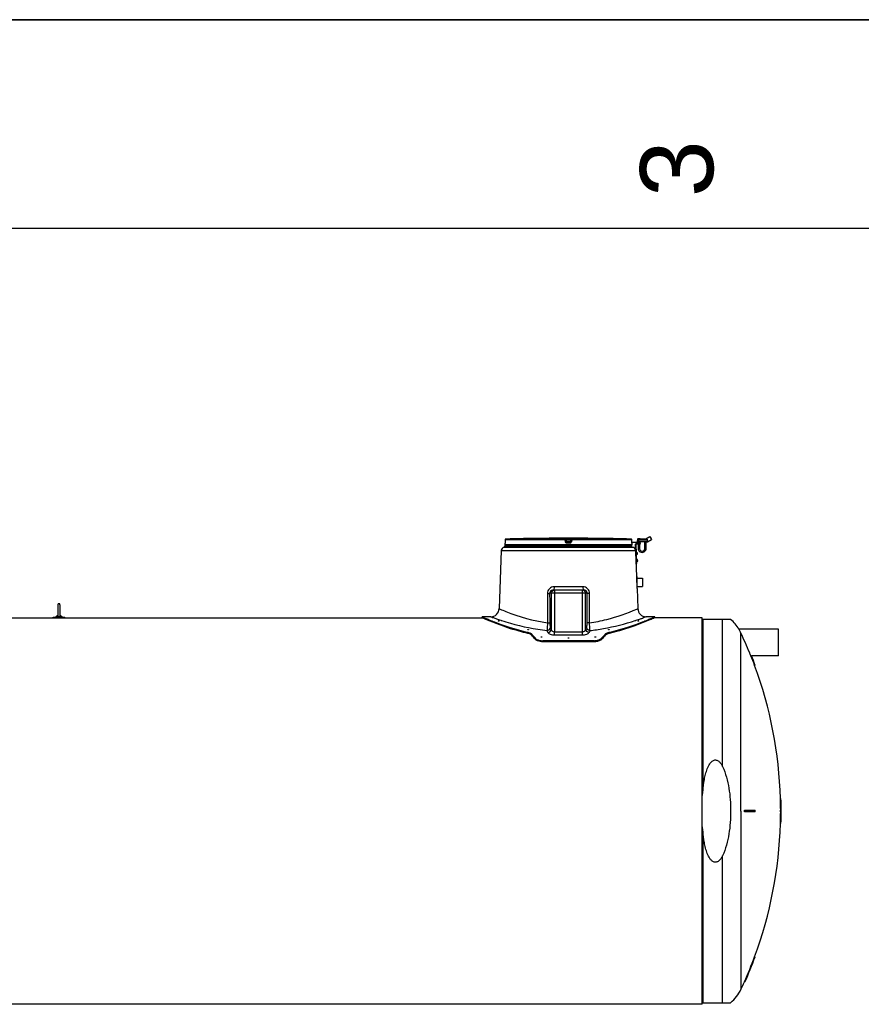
# Model space of a CAD drawing. Header units: millimetres. Extents: x 0 to 297, y 0 to 210.
# Tile 11 of 20: x 80 to 120, y 163 to 210. Entities that reach past the tile are written whole.
import ezdxf

# ---------------------------------------------------------------- set-up
doc = ezdxf.new("R2010")
doc.units = ezdxf.units.MM
doc.header["$LTSCALE"] = 16.335
doc.layers.get('0').update_dxf_attribs({"linetype": 'CONTINUOUS'})
doc.layers.add('AXES_REF', color=7, linetype='CONTINUOUS')
doc.layers.add('SURFACES', color=7, linetype='CONTINUOUS')
doc.styles.add('TEXTSTYLE_2', font='arial.ttf')

# ---------------------------------------------------------------- blocks, each defined once
blk = doc.blocks.new('MARGEA4_BL0', base_point=(148.514, 105.014))
at = {"color": 7, "linetype": 'Continuous'}
for p, q in [((297.014, 210.014), (0.014, 210.014)), ((287.014, 200.014), (10.014, 200.014))]:
    blk.add_line(p, q, dxfattribs=at)
at = {"color": 5, "linetype": 'Continuous', "style": 'TEXTSTYLE_2', "oblique": 0}
blk.add_text('3', height=3.5, rotation=90, dxfattribs=at).set_placement((113.139, 201.514))

msp = doc.modelspace()

# ---------------------------------------------------------------- linework, layer by layer
at = {"color": 7, "linetype": 'Continuous'}
for p, q in [((0, 210), (297, 210)), ((103.168, 184.935), (103.168, 184.854)), ((103.17, 184.947), (103.169, 184.947)), ((103.169, 184.947), (103.169, 184.941)), ((103.171, 184.972), (103.17, 184.967)), ((103.17, 184.967), (103.17, 184.962)), ((103.17, 184.962), (103.17, 184.958)), ((103.17, 184.958), (103.17, 184.954)), ((103.17, 184.954), (103.17, 184.951)), ((103.17, 184.951), (103.17, 184.949)), ((103.17, 184.949), (103.17, 184.947)), ((103.172, 185.095), (103.171, 184.998)), ((103.171, 184.998), (103.171, 184.991)), ((103.171, 184.991), (103.171, 184.984)), ((103.171, 184.984), (103.171, 184.978)), ((103.171, 184.978), (103.171, 184.972)), ((104.928, 185.167), (104.91, 185.166)), ((104.961, 185.167), (104.928, 185.167)), ((104.966, 185.167), (104.958, 185.167)), ((104.966, 185.167), (104.965, 185.167)), ((104.966, 185.167), (104.966, 185.167)), ((104.966, 185.167), (104.966, 185.167)), ((106.103, 185.044), (106.092, 185.131)), ((106.103, 185.044), (106.103, 185.041)), ((106.323, 185.131), (106.312, 185.041)), ((107.449, 185.167), (107.45, 185.167)), ((107.45, 185.167), (107.449, 185.167)), ((107.449, 185.167), (107.449, 185.167)), ((107.451, 185.167), (107.45, 185.167)), ((107.488, 185.167), (107.451, 185.167)), ((107.503, 185.166), (107.488, 185.167)), ((107.505, 185.166), (107.503, 185.166)), ((109.244, 185.005), (109.244, 185.095)), ((109.244, 184.997), (109.244, 185.005)), ((109.244, 184.998), (109.663, 184.99)), ((109.244, 184.99), (109.244, 184.997)), ((109.245, 184.983), (109.244, 184.99)), ((109.245, 184.976), (109.245, 184.983)), ((109.245, 184.97), (109.245, 184.976)), ((109.663, 184.966), (109.245, 184.974)), ((109.245, 184.964), (109.245, 184.97)), ((109.245, 184.96), (109.245, 184.964)), ((109.245, 184.956), (109.245, 184.96)), ((109.246, 184.953), (109.245, 184.956)), ((109.246, 184.95), (109.246, 184.953)), ((109.246, 184.948), (109.246, 184.95)), ((109.246, 184.947), (109.246, 184.948)), ((109.246, 184.941), (109.246, 184.947)), ((109.248, 184.935), (109.248, 184.854)), ((109.455, 184.919), (109.663, 184.926)), ((109.456, 184.895), (109.664, 184.902)), ((109.506, 185.108), (109.504, 185.025)), ((109.524, 185.001), (109.524, 185.001)), ((109.526, 185.155), (109.526, 185.142)), ((109.586, 185.141), (109.526, 185.142)), ((109.535, 185.163), (109.639, 185.161)), ((109.551, 184.968), (109.55, 184.922)), ((109.881, 185.002), (109.607, 185.007)), ((109.614, 184.9), (109.61, 184.687)), ((109.615, 184.967), (109.614, 184.924)), ((109.631, 185.145), (109.928, 185.14)), ((109.646, 185.145), (109.646, 185.153)), ((109.647, 184.966), (109.647, 184.99)), ((109.648, 184.901), (109.647, 184.925)), ((109.663, 184.966), (109.663, 184.99)), ((109.664, 184.902), (109.663, 184.926)), ((109.955, 184.985), (109.851, 184.987)), ((109.866, 184.682), (109.871, 184.986)), ((109.906, 185.14), (110.102, 185.249)), ((109.979, 185), (109.926, 185.001)), ((109.93, 184.681), (109.935, 184.985)), ((109.984, 185.037), (109.984, 185.003)), ((109.985, 185.093), (109.986, 185.108)), ((109.987, 185.002), (110.18, 185.109)), ((110.124, 185.242), (110.102, 185.249)), ((110.102, 185.249), (110.18, 185.109)), ((110.124, 185.242), (110.186, 185.13)), ((110.186, 185.13), (110.18, 185.109)), ((102.98, 184.579), (102.887, 181.8)), ((109.275, 184.734), (103.14, 184.734)), ((109.476, 183.346), (109.425, 184.886)), ((109.48, 183.959), (109.449, 184.886)), ((109.462, 184.483), (109.47, 184.483)), ((109.473, 184.395), (109.47, 184.483)), ((109.51, 184.478), (109.47, 184.477)), ((109.513, 184.402), (109.51, 184.478)), ((109.55, 184.898), (109.546, 184.688)), ((109.455, 183.974), (109.479, 183.975)), ((109.456, 183.958), (109.48, 183.959)), ((109.465, 184.395), (109.473, 184.395)), ((109.473, 184.401), (109.513, 184.402)), ((109.473, 184.163), (109.481, 184.163)), ((109.476, 184.075), (109.484, 184.075)), ((109.484, 184.075), (109.481, 184.163)), ((109.521, 184.159), (109.481, 184.157)), ((109.484, 184.081), (109.524, 184.082)), ((109.524, 184.082), (109.521, 184.159)), ((109.473, 183.346), (109.473, 183.054)), ((109.476, 183.346), (109.505, 183.346)), ((109.505, 182.762), (109.505, 183.346)), ((109.505, 183.254), (109.745, 183.254)), ((109.745, 183.254), (109.745, 182.854)), ((105.487, 182.694), (106.928, 182.694)), ((109.496, 182.762), (109.505, 182.762)), ((109.496, 182.761), (109.528, 181.8)), ((109.505, 182.854), (109.745, 182.854)), ((81.758, 181.987), (81.758, 181.441)), ((81.858, 181.987), (81.858, 181.441)), ((68.608, 181.358), (102.086, 181.358)), ((81.534, 181.39), (82.082, 181.39)), ((81.534, 181.358), (81.534, 181.39)), ((82.082, 181.358), (82.082, 181.39)), ((102.332, 181.414), (102.068, 181.414)), ((102.068, 181.366), (102.068, 181.414)), ((102.086, 181.358), (102.068, 181.366)), ((102.488, 181.414), (102.364, 181.414)), ((110.052, 181.414), (109.928, 181.414)), ((110.348, 181.414), (110.084, 181.414)), ((110.348, 181.366), (110.33, 181.358)), ((112.608, 181.358), (110.33, 181.358)), ((110.348, 181.366), (110.348, 181.414)), ((112.608, 162.846), (112.608, 181.358)), ((113.973, 181.282), (112.644, 181.282)), ((114.374, 180.82), (114.374, 180.82)), ((107.439, 180.265), (104.976, 180.265)), ((107.439, 180.21), (104.976, 180.21)), ((114.945, 179.541), (114.945, 179.543)), ((114.945, 179.541), (114.971, 179.541)), ((115.147, 179.082), (115.121, 179.082)), ((116.385, 172.702), (116.361, 172.702)), ((114.634, 172.142), (115.147, 172.142)), ((115.147, 172.062), (114.634, 172.062)), ((116.361, 172.142), (116.394, 172.142)), ((116.394, 172.062), (116.361, 172.062)), ((116.385, 171.502), (116.361, 171.502)), ((115.147, 165.122), (115.121, 165.122)), ((114.66, 163.922), (114.634, 163.922)), ((112.608, 162.846), (68.608, 162.846)), ((112.644, 162.922), (113.973, 162.922))]:
    msp.add_line(p, q, dxfattribs=at)
at = {"color": 9, "linetype": 'Continuous'}
for p, q in [((103.168, 184.935), (103.168, 184.935)), ((103.172, 185.095), (103.171, 185.005)), ((103.171, 185.005), (103.171, 185.005)), ((103.171, 185.005), (103.171, 185.005)), ((103.171, 185.005), (103.171, 185.005)), ((106.05, 185.095), (103.172, 185.095)), ((103.172, 185.095), (103.172, 185.095)), ((106.052, 185.135), (103.211, 185.135)), ((104.966, 185.167), (104.966, 185.167)), ((106.062, 185.005), (106.05, 185.095)), ((106.052, 185.135), (106.052, 185.166)), ((106.092, 185.1), (106.092, 185.131)), ((106.103, 185.01), (106.092, 185.1)), ((106.103, 185.01), (106.103, 185.041)), ((106.109, 185.167), (106.109, 185.127)), ((106.109, 185.167), (106.307, 185.167)), ((106.119, 185.047), (106.109, 185.127)), ((106.109, 185.127), (106.307, 185.127)), ((106.119, 185.047), (106.297, 185.047)), ((106.119, 185.042), (106.119, 185.047)), ((106.273, 184.935), (106.142, 184.935)), ((106.143, 185.006), (106.272, 185.006)), ((106.143, 185.006), (106.143, 184.975)), ((106.272, 184.975), (106.143, 184.975)), ((106.272, 184.975), (106.272, 185.006)), ((106.297, 185.047), (106.296, 185.042)), ((106.297, 185.047), (106.296, 185.042)), ((106.307, 185.127), (106.297, 185.047)), ((106.307, 185.167), (106.307, 185.127)), ((106.323, 185.1), (106.312, 185.01)), ((106.312, 185.041), (106.312, 185.01)), ((106.323, 185.131), (106.323, 185.1)), ((106.365, 185.095), (106.354, 185.005)), ((106.363, 185.166), (106.363, 185.135)), ((109.205, 185.135), (106.363, 185.135)), ((109.244, 185.095), (106.365, 185.095)), ((107.449, 185.167), (107.449, 185.167)), ((109.244, 185.095), (109.244, 185.095)), ((109.244, 185.005), (109.244, 185.095)), ((109.244, 185.005), (109.244, 185.005)), ((109.244, 185.005), (109.244, 185.005)), ((109.244, 185.005), (109.244, 185.005)), ((109.245, 184.974), (109.244, 184.998)), ((109.248, 184.935), (109.247, 184.935)), ((109.984, 185.016), (109.504, 185.025)), ((109.506, 185.108), (109.985, 185.099)), ((109.517, 185.009), (109.584, 185.008)), ((109.644, 184.999), (109.524, 185.001)), ((109.584, 185), (109.524, 185.001)), ((109.526, 185.155), (109.646, 185.153)), ((109.584, 185), (109.586, 185.141)), ((109.607, 185.007), (109.584, 185.008)), ((109.604, 184.999), (109.584, 185)), ((109.963, 184.993), (109.843, 184.995)), ((109.926, 185.001), (109.881, 185.002)), ((109.924, 184.993), (109.883, 184.994)), ((109.969, 185.084), (109.968, 185)), ((109.969, 185.084), (109.985, 185.093)), ((109.984, 185.003), (109.987, 185.002)), ((102.98, 184.579), (109.435, 184.579)), ((109.248, 184.854), (103.168, 184.854)), ((109.51, 184.478), (109.47, 184.476)), ((109.472, 184.44), (109.512, 184.441)), ((109.472, 184.438), (109.512, 184.44)), ((109.61, 184.687), (109.546, 184.688)), ((109.866, 184.682), (109.93, 184.681)), ((109.473, 184.402), (109.513, 184.403)), ((109.521, 184.158), (109.481, 184.156)), ((109.482, 184.12), (109.522, 184.121)), ((109.482, 184.118), (109.522, 184.12)), ((109.484, 184.082), (109.524, 184.083)), ((106.895, 182.848), (105.521, 182.848)), ((105.542, 182.694), (105.542, 182.534)), ((106.873, 182.534), (106.873, 182.694)), ((105.197, 182.528), (105.199, 182.134)), ((105.199, 182.134), (105.205, 181.12)), ((107.11, 182.534), (105.306, 182.534)), ((105.306, 182.534), (105.308, 182.134)), ((105.308, 182.134), (105.315, 181.126)), ((105.384, 182.534), (105.384, 180.806)), ((105.542, 182.534), (105.542, 180.688)), ((106.873, 180.688), (106.873, 182.534)), ((107.031, 180.806), (107.031, 182.534)), ((107.1, 181.126), (107.107, 182.134)), ((107.107, 182.134), (107.11, 182.534)), ((107.21, 181.12), (107.216, 182.134)), ((107.216, 182.134), (107.218, 182.528)), ((102.887, 181.8), (102.933, 181.78)), ((109.487, 181.783), (109.528, 181.8)), ((112.644, 181.282), (112.644, 173.066)), ((113.584, 174.242), (113.584, 181.282)), ((104.267, 180.666), (104.267, 180.614)), ((105.205, 181.12), (105.192, 180.861)), ((105.542, 180.688), (106.873, 180.688)), ((105.542, 180.543), (105.542, 180.688)), ((106.873, 180.543), (106.873, 180.688)), ((107.223, 180.861), (107.21, 181.12)), ((108.149, 180.666), (108.149, 180.614)), ((104.448, 180.578), (104.448, 180.526)), ((104.608, 180.395), (104.608, 180.341)), ((104.976, 180.265), (104.976, 180.21)), ((105.542, 180.543), (106.873, 180.543)), ((107.439, 180.265), (107.439, 180.21)), ((107.808, 180.395), (107.808, 180.341)), ((107.968, 180.578), (107.968, 180.526)), ((114.469, 172.102), (114.469, 180.63)), ((112.644, 171.138), (112.644, 162.922)), ((113.584, 162.922), (113.584, 169.962))]:
    msp.add_line(p, q, dxfattribs=at)
for points in [[(102.887, 181.8), (102.889, 181.8), (102.897, 181.796), (102.912, 181.79)], [(109.504, 181.79), (109.518, 181.796), (109.526, 181.8), (109.528, 181.8)]]:
    msp.add_lwpolyline(points, dxfattribs=at)
at = {"color": 7, "linetype": 'Continuous'}
for centre, radius, start, end in [((103.208, 184.935), 0.04, 162.6494, 180), ((103.212, 185.095), 0.04, 91.4864, 179.6295), ((106.208, 69.634), 115.54, 90.64358, 91.48637), ((104.966, 185.127), 0.04, 90.7578, 93.485), ((106.208, 69.634), 115.54, 89.3842, 90.6158), ((104.966, 185.127), 0.04, 90.763, 91.1272), ((107.449, 185.127), 0.04, 88.8744, 89.2384), ((107.449, 185.127), 0.04, 86.515, 89.2436), ((106.208, 69.634), 115.54, 88.51363, 89.35642), ((109.204, 185.095), 0.04, 0.3712, 88.5136), ((109.208, 184.935), 0.04, 0, 17.3509), ((109.457, 184.887), 0.032, 91.9184, 181.9184), ((109.52, 185.025), 0.016, 178.9272, 259.3331), ((109.546, 185.107), 0.04, 118.9272, 178.9272), ((109.516, 185.001), 0.008, 358.9272, 79.3331), ((109.532, 185.001), 0.008, 178.9272, 268.9272), ((109.534, 185.155), 0.008, 88.9272, 178.9272), ((109.636, 184.999), 0.008, 268.9272, 358.9272), ((109.638, 185.153), 0.008, 358.9272, 88.9272), ((109.652, 184.998), 0.008, 88.9272, 178.9272), ((109.836, 184.995), 0.008, 358.9272, 88.9272), ((109.851, 184.995), 0.008, 178.9272, 268.9272), ((109.955, 184.993), 0.008, 268.9272, 358.9272), ((109.971, 184.992), 0.008, 88.9272, 178.9272), ((109.968, 185.016), 0.016, 268.9272, 358.9272), ((109.98, 185.016), 0.016, 268.9284, 298.9282), ((103.14, 184.574), 0.16, 90, 178.0816), ((103.208, 184.854), 0.04, 180, 270), ((109.208, 184.854), 0.04, 270, 360), ((109.275, 184.574), 0.16, 1.9184, 90), ((109.457, 184.887), 0.008, 91.9184, 181.9184), ((109.738, 184.685), 0.192, 178.9272, 358.9272), ((109.738, 184.685), 0.128, 178.9272, 358.9272), ((81.808, 181.988), 0.05, 0, 180), ((102.488, 181.814), 0.4, 270, 358.0816), ((109.928, 181.814), 0.4, 181.9184, 270), ((81.808, 181.274), 0.2, 104.4809, 144.5496), ((81.808, 181.274), 0.2, 35.4504, 75.5191), ((104.803, 180.565), 0.259, 229.0642, 230.3544), ((107.612, 180.565), 0.259, 309.6129, 310.9409), ((96.231, 172.102), 20.139, 20.2792, 21.6798), ((96.231, 172.102), 20.163, 20.254, 21.6527), ((96.231, 172.102), 20.139, 0.1138, 1.7073), ((96.231, 172.102), 20.163, 0.1137, 1.7052), ((96.231, 172.102), 18.403, 359.8755, 0.1245), ((96.231, 172.102), 18.429, 359.8756, 0.1244), ((96.231, 172.102), 18.916, 359.8788, 0.1212), ((96.231, 172.102), 20.13, 359.8861, 0.1139), ((96.231, 172.102), 20.139, 358.2927, 359.8862), ((96.231, 172.102), 20.154, 359.8863, 0.1137), ((96.231, 172.102), 20.163, 358.2948, 359.8863), ((96.231, 172.102), 20.139, 336.0348, 339.7208), ((96.231, 172.102), 20.163, 336.0651, 339.746)]:
    msp.add_arc(centre, radius, start, end, dxfattribs=at)
at = {"color": 9, "linetype": 'Continuous'}
for centre, radius, start, end in [((103.208, 184.935), 0.0401, 170.9318, 179.9938), ((103.208, 184.935), 0.04, 168.2575, 170.9244), ((103.212, 185.095), 0.04, 177.7307, 179.629), ((103.212, 185.095), 0.04, 179.6295, 180), ((103.212, 185.095), 0.0402, 92.7428, 110.7822), ((103.212, 185.095), 0.0398, 91.4905, 92.6859), ((109.204, 185.095), 0.0401, 70.3429, 87.334), ((109.204, 185.095), 0.0398, 87.3814, 88.5095), ((109.204, 185.095), 0.0401, 1.1342, 2.2668), ((109.204, 185.095), 0.04, 0.0002, 1.1343), ((110.85, 185.015), 1.606, 180.3484, 180.5932), ((109.207, 184.935), 0.04, 9.0756, 11.7425), ((109.207, 184.935), 0.0401, 0.0062, 9.0682), ((107.024, 193.533), 12.94, 251.7127, 251.9114), ((105.392, 193.533), 12.94, 288.0878, 288.2869), ((101.755, 179.21), 3.762, 22.6614, 24.1687), ((101.812, 179.34), 3.862, 22.317, 23.8068), ((110.603, 179.34), 3.862, 156.1932, 157.683), ((110.66, 179.21), 3.762, 155.8311, 157.3384)]:
    msp.add_arc(centre, radius, start, end, dxfattribs=at)
at = {"color": 7, "linetype": 'Continuous'}
for centre, major_axis, start_param, end_param in [((102.826, 172.102), (0, 9.312), 5.811033, 5.856375), ((102.826, 172.102), (0, 9.264), -0.4748, -0.429168), ((109.59, 172.102), (0, 9.312), 0.426811, 0.472152), ((109.59, 172.102), (0, 9.264), 0.429168, 0.4748)]:
    msp.add_ellipse(centre, major_axis=major_axis, ratio=0.420776, start_param=start_param, end_param=end_param, dxfattribs=at)
at = {"color": 9, "linetype": 'Continuous'}
for points, knots in [([(103.169, 184.943), (103.169, 184.941), (103.168, 184.939), (103.169, 184.935), (103.168, 184.935)], [0, 0, 0, 0, 0.74268, 1, 1, 1, 1]), ([(103.171, 185.005), (103.171, 184.998), (103.171, 184.978), (103.17, 184.957), (103.169, 184.943)], [0, 0, 0, 0, 0.311134, 1, 1, 1, 1]), ([(103.198, 185.132), (103.19, 185.129), (103.177, 185.12), (103.172, 185.104), (103.172, 185.096)], [0, 0, 0, 0, 0.49982, 1, 1, 1, 1]), ([(106.05, 185.095), (106.05, 185.1), (106.05, 185.109), (106.051, 185.121), (106.051, 185.13), (106.052, 185.133), (106.052, 185.135), (106.052, 185.135)], [0, 0, 0, 0, 0.375485, 0.695825, 0.914118, 0.974519, 1, 1, 1, 1]), ([(106.05, 185.095), (106.056, 185.095), (106.065, 185.097), (106.077, 185.098), (106.084, 185.099), (106.088, 185.1), (106.091, 185.099), (106.092, 185.1), (106.092, 185.1)], [0, 0, 0, 0, 0.377944, 0.702721, 0.828192, 0.921863, 0.979915, 1, 1, 1, 1]), ([(106.052, 185.166), (106.052, 185.167), (106.055, 185.166), (106.057, 185.167), (106.063, 185.167), (106.069, 185.167), (106.078, 185.167), (106.091, 185.167), (106.102, 185.167), (106.109, 185.167)], [0, 0, 0, 0, 0.019479, 0.076791, 0.169668, 0.294386, 0.446011, 0.618643, 1, 1, 1, 1]), ([(106.052, 185.166), (106.062, 185.166), (106.081, 185.159), (106.091, 185.141), (106.092, 185.131)], [0, 0, 0, 0, 0.50001, 1, 1, 1, 1]), ([(106.052, 185.135), (106.062, 185.135), (106.081, 185.128), (106.091, 185.109), (106.092, 185.1)], [0, 0, 0, 0, 0.500055, 1, 1, 1, 1]), ([(106.103, 185.01), (106.103, 185.01), (106.102, 185.009), (106.1, 185.01), (106.096, 185.009), (106.088, 185.008), (106.077, 185.007), (106.067, 185.006), (106.062, 185.005)], [0, 0, 0, 0, 0.020038, 0.078019, 0.171603, 0.296994, 0.621732, 1, 1, 1, 1]), ([(106.142, 184.935), (106.123, 184.935), (106.084, 184.949), (106.064, 184.986), (106.062, 185.005)], [0, 0, 0, 0, 0.500213, 1, 1, 1, 1]), ([(106.092, 185.131), (106.092, 185.132), (106.095, 185.13), (106.097, 185.13), (106.103, 185.128), (106.107, 185.127), (106.109, 185.127)], [0, 0, 0, 0, 0.081427, 0.307017, 0.629699, 1, 1, 1, 1]), ([(106.103, 185.044), (106.103, 185.045), (106.105, 185.044), (106.108, 185.045), (106.113, 185.046), (106.117, 185.046), (106.119, 185.047)], [0, 0, 0, 0, 0.076481, 0.292975, 0.616687, 1, 1, 1, 1]), ([(106.103, 185.041), (106.103, 185.041), (106.106, 185.041), (106.11, 185.041), (106.115, 185.041), (106.119, 185.042)], [0, 0, 0, 0, 0.086255, 0.302363, 1, 1, 1, 1]), ([(106.103, 185.041), (106.105, 185.032), (106.114, 185.013), (106.134, 185.006), (106.143, 185.006)], [0, 0, 0, 0, 0.521741, 1, 1, 1, 1]), ([(106.143, 184.975), (106.134, 184.975), (106.114, 184.982), (106.104, 185), (106.103, 185.01)], [0, 0, 0, 0, 0.499945, 1, 1, 1, 1]), ([(106.143, 185.006), (106.137, 185.006), (106.123, 185.017), (106.12, 185.033), (106.119, 185.042)], [0, 0, 0, 0, 0.396195, 1, 1, 1, 1]), ([(106.143, 184.975), (106.142, 184.974), (106.143, 184.969), (106.142, 184.961), (106.142, 184.949), (106.142, 184.94), (106.142, 184.935)], [0, 0, 0, 0, 0.083798, 0.30225, 0.623403, 1, 1, 1, 1]), ([(106.296, 185.042), (106.295, 185.033), (106.292, 185.017), (106.278, 185.006), (106.272, 185.006)], [0, 0, 0, 0, 0.603805, 1, 1, 1, 1]), ([(106.272, 185.006), (106.281, 185.006), (106.301, 185.013), (106.311, 185.032), (106.312, 185.041)], [0, 0, 0, 0, 0.478258, 1, 1, 1, 1]), ([(106.312, 185.01), (106.311, 185), (106.301, 184.982), (106.282, 184.975), (106.272, 184.975)], [0, 0, 0, 0, 0.500009, 1, 1, 1, 1]), ([(106.272, 184.975), (106.273, 184.974), (106.272, 184.969), (106.273, 184.961), (106.273, 184.949), (106.273, 184.94), (106.273, 184.935)], [0, 0, 0, 0, 0.083798, 0.30225, 0.623403, 1, 1, 1, 1]), ([(106.354, 185.005), (106.351, 184.986), (106.332, 184.949), (106.292, 184.935), (106.273, 184.935)], [0, 0, 0, 0, 0.499788, 1, 1, 1, 1]), ([(106.296, 185.042), (106.3, 185.041), (106.305, 185.041), (106.31, 185.041), (106.312, 185.041), (106.312, 185.041)], [0, 0, 0, 0, 0.697637, 0.913745, 1, 1, 1, 1]), ([(106.297, 185.047), (106.299, 185.046), (106.302, 185.046), (106.308, 185.045), (106.31, 185.044), (106.312, 185.045), (106.312, 185.044)], [0, 0, 0, 0, 0.381817, 0.705777, 0.922823, 1, 1, 1, 1]), ([(106.307, 185.167), (106.314, 185.167), (106.324, 185.167), (106.337, 185.167), (106.346, 185.167), (106.353, 185.167), (106.358, 185.167), (106.361, 185.166), (106.363, 185.167), (106.363, 185.166)], [0, 0, 0, 0, 0.381355, 0.553987, 0.705611, 0.83033, 0.923208, 0.98052, 1, 1, 1, 1]), ([(106.307, 185.127), (106.309, 185.127), (106.312, 185.128), (106.318, 185.13), (106.32, 185.13), (106.323, 185.132), (106.323, 185.131)], [0, 0, 0, 0, 0.369625, 0.692436, 0.918242, 1, 1, 1, 1]), ([(106.312, 185.01), (106.312, 185.01), (106.314, 185.009), (106.316, 185.01), (106.32, 185.009), (106.327, 185.008), (106.339, 185.007), (106.348, 185.006), (106.354, 185.005)], [0, 0, 0, 0, 0.020038, 0.078019, 0.171603, 0.296994, 0.621732, 1, 1, 1, 1]), ([(106.363, 185.166), (106.354, 185.166), (106.334, 185.159), (106.324, 185.141), (106.323, 185.131)], [0, 0, 0, 0, 0.50001, 1, 1, 1, 1]), ([(106.363, 185.135), (106.354, 185.135), (106.334, 185.128), (106.324, 185.109), (106.323, 185.1)], [0, 0, 0, 0, 0.500055, 1, 1, 1, 1]), ([(106.323, 185.1), (106.323, 185.1), (106.325, 185.099), (106.327, 185.1), (106.331, 185.099), (106.338, 185.098), (106.35, 185.097), (106.36, 185.095), (106.365, 185.095)], [0, 0, 0, 0, 0.020059, 0.078086, 0.171734, 0.297186, 0.621936, 1, 1, 1, 1]), ([(106.363, 185.135), (106.363, 185.135), (106.363, 185.133), (106.364, 185.13), (106.365, 185.121), (106.365, 185.109), (106.365, 185.1), (106.365, 185.095)], [0, 0, 0, 0, 0.025481, 0.085882, 0.304175, 0.624515, 1, 1, 1, 1]), ([(109.244, 185.096), (109.243, 185.104), (109.238, 185.12), (109.224, 185.13), (109.217, 185.132)], [0, 0, 0, 0, 0.500184, 1, 1, 1, 1]), ([(109.246, 184.943), (109.246, 184.945), (109.245, 184.955), (109.245, 184.966), (109.245, 184.974)], [0, 0, 0, 0, 0.186892, 1, 1, 1, 1]), ([(109.247, 184.935), (109.246, 184.935), (109.247, 184.939), (109.246, 184.941), (109.246, 184.943)], [0, 0, 0, 0, 0.25732, 1, 1, 1, 1]), ([(109.607, 185.007), (109.606, 185.007), (109.604, 185.005), (109.604, 185.002), (109.604, 184.999)], [0, 0, 0, 0, 0.136236, 1, 1, 1, 1]), ([(109.881, 185.002), (109.881, 185.002), (109.884, 185), (109.883, 184.997), (109.883, 184.994)], [0, 0, 0, 0, 0.136238, 1, 1, 1, 1]), ([(109.927, 185.001), (109.926, 185.001), (109.924, 184.999), (109.924, 184.996), (109.924, 184.993)], [0, 0, 0, 0, 0.136234, 1, 1, 1, 1]), ([(105.521, 182.848), (105.439, 182.848), (105.268, 182.782), (105.197, 182.611), (105.197, 182.528)], [0, 0, 0, 0, 0.495646, 1, 1, 1, 1]), ([(105.487, 182.694), (105.425, 182.694), (105.329, 182.645), (105.305, 182.558), (105.306, 182.534)], [0, 0, 0, 0, 0.720859, 1, 1, 1, 1]), ([(105.521, 182.848), (105.52, 182.812), (105.515, 182.771), (105.504, 182.694), (105.487, 182.694)], [0, 0, 0, 0, 0.684996, 1, 1, 1, 1]), ([(106.895, 182.848), (106.895, 182.812), (106.9, 182.771), (106.911, 182.694), (106.928, 182.694)], [0, 0, 0, 0, 0.684996, 1, 1, 1, 1]), ([(107.218, 182.528), (107.219, 182.611), (107.147, 182.782), (106.976, 182.848), (106.895, 182.848)], [0, 0, 0, 0, 0.504365, 1, 1, 1, 1]), ([(107.11, 182.534), (107.11, 182.579), (107.06, 182.669), (106.97, 182.694), (106.928, 182.694)], [0, 0, 0, 0, 0.522791, 1, 1, 1, 1]), ([(105.197, 182.528), (105.209, 182.529), (105.224, 182.528), (105.293, 182.532), (105.278, 182.533)], [0, 0, 0, 0, 0.455496, 1, 1, 1, 1]), ([(107.218, 182.528), (107.206, 182.529), (107.191, 182.528), (107.122, 182.532), (107.137, 182.533)], [0, 0, 0, 0, 0.455491, 1, 1, 1, 1]), ([(102.933, 181.78), (103.024, 181.741), (103.753, 181.439), (104.522, 181.217), (105.205, 181.12)], [0, 0, 0, 0, 0.125351, 1, 1, 1, 1]), ([(107.21, 181.12), (107.489, 181.16), (108.268, 181.315), (109.019, 181.581), (109.488, 181.783)], [0, 0, 0, 0, 0.356028, 1, 1, 1, 1]), ([(102.488, 181.414), (102.497, 181.419), (102.54, 181.381), (102.628, 181.37), (102.778, 181.305), (102.895, 181.269), (102.963, 181.247)], [0, 0, 0, 0, 0.065192, 0.258439, 0.573233, 1, 1, 1, 1]), ([(103.006, 181.233), (103.145, 181.187), (103.857, 180.968), (104.592, 180.815), (105.187, 180.75)], [0, 0, 0, 0, 0.195668, 1, 1, 1, 1]), ([(105.315, 181.126), (105.315, 181.101), (105.319, 181.025), (105.324, 180.946), (105.345, 180.898)], [0, 0, 0, 0, 0.318081, 1, 1, 1, 1]), ([(107.07, 180.898), (107.075, 180.91), (107.096, 180.984), (107.1, 181.061), (107.1, 181.126)], [0, 0, 0, 0, 0.1626, 1, 1, 1, 1]), ([(107.228, 180.75), (107.447, 180.774), (108.185, 180.881), (108.91, 181.07), (109.409, 181.233)], [0, 0, 0, 0, 0.295637, 1, 1, 1, 1]), ([(109.452, 181.247), (109.52, 181.269), (109.656, 181.32), (109.755, 181.341), (109.961, 181.442), (109.928, 181.414)], [0, 0, 0, 0, 0.426769, 0.741564, 1, 1, 1, 1]), ([(105.205, 181.12), (105.218, 181.12), (105.233, 181.12), (105.302, 181.124), (105.287, 181.125)], [0, 0, 0, 0, 0.454893, 1, 1, 1, 1]), ([(105.227, 180.659), (105.244, 180.618), (105.36, 180.557), (105.471, 180.543), (105.542, 180.543)], [0, 0, 0, 0, 0.384954, 1, 1, 1, 1]), ([(105.384, 180.806), (105.394, 180.759), (105.452, 180.699), (105.521, 180.688), (105.542, 180.688)], [0, 0, 0, 0, 0.695324, 1, 1, 1, 1]), ([(106.873, 180.688), (106.894, 180.688), (106.963, 180.699), (107.021, 180.759), (107.031, 180.806)], [0, 0, 0, 0, 0.304678, 1, 1, 1, 1]), ([(106.873, 180.543), (106.944, 180.543), (107.056, 180.557), (107.171, 180.618), (107.189, 180.659)], [0, 0, 0, 0, 0.615049, 1, 1, 1, 1]), ([(107.21, 181.12), (107.198, 181.12), (107.183, 181.12), (107.113, 181.124), (107.128, 181.125)], [0, 0, 0, 0, 0.454905, 1, 1, 1, 1])]:
    msp.add_open_spline(points, degree=3, knots=knots, dxfattribs=at)
at = {"color": 7, "linetype": 'Continuous'}
for points, knots in [([(109.631, 185.145), (109.624, 185.145), (109.609, 185.142), (109.594, 185.141), (109.586, 185.141)], [0, 0, 0, 0, 0.453105, 1, 1, 1, 1]), ([(109.928, 185.14), (109.933, 185.14), (109.955, 185.136), (109.973, 185.12), (109.986, 185.108)], [0, 0, 0, 0, 0.223018, 1, 1, 1, 1]), ([(109.969, 185.084), (109.971, 185.08), (109.978, 185.065), (109.985, 185.049), (109.984, 185.037)], [0, 0, 0, 0, 0.2671, 1, 1, 1, 1]), ([(81.808, 181.408), (81.795, 181.408), (81.772, 181.413), (81.758, 181.433), (81.758, 181.441)], [0, 0, 0, 0, 0.606644, 1, 1, 1, 1]), ([(81.858, 181.441), (81.858, 181.433), (81.843, 181.413), (81.821, 181.408), (81.808, 181.408)], [0, 0, 0, 0, 0.393218, 1, 1, 1, 1]), ([(102.068, 181.414), (102.058, 181.424), (102.165, 181.363), (102.226, 181.349), (102.443, 181.25), (102.685, 181.156), (103.007, 181.033), (103.534, 180.854), (103.963, 180.735), (104.267, 180.666)], [0, 0, 0, 0, 0.018365, 0.072723, 0.161037, 0.280362, 0.427326, 0.598466, 1, 1, 1, 1]), ([(104.267, 180.614), (103.986, 180.677), (103.244, 180.882), (102.525, 181.162), (102.085, 181.358)], [0, 0, 0, 0, 0.373798, 1, 1, 1, 1]), ([(108.149, 180.666), (108.452, 180.735), (108.882, 180.854), (109.408, 181.033), (109.73, 181.156), (109.973, 181.25), (110.189, 181.349), (110.251, 181.363), (110.358, 181.424), (110.348, 181.414)], [0, 0, 0, 0, 0.401534, 0.572674, 0.719638, 0.838963, 0.927277, 0.981635, 1, 1, 1, 1]), ([(110.33, 181.358), (110.256, 181.325), (109.551, 181.018), (108.819, 180.766), (108.149, 180.614)], [0, 0, 0, 0, 0.105876, 1, 1, 1, 1]), ([(104.267, 180.666), (104.286, 180.661), (104.351, 180.643), (104.416, 180.613), (104.448, 180.578)], [0, 0, 0, 0, 0.301158, 1, 1, 1, 1]), ([(107.968, 180.578), (107.977, 180.588), (108.029, 180.632), (108.096, 180.654), (108.149, 180.666)], [0, 0, 0, 0, 0.20095, 1, 1, 1, 1]), ([(114.469, 180.63), (114.458, 180.656), (114.428, 180.72), (114.395, 180.783), (114.374, 180.82)], [0, 0, 0, 0, 0.400716, 1, 1, 1, 1]), ([(104.448, 180.526), (104.438, 180.536), (104.386, 180.579), (104.319, 180.602), (104.267, 180.614)], [0, 0, 0, 0, 0.201181, 1, 1, 1, 1]), ([(104.608, 180.395), (104.611, 180.39), (104.619, 180.382), (104.628, 180.373), (104.633, 180.369)], [0, 0, 0, 0, 0.485011, 1, 1, 1, 1]), ([(104.976, 180.21), (104.936, 180.21), (104.806, 180.222), (104.666, 180.27), (104.608, 180.341)], [0, 0, 0, 0, 0.304439, 1, 1, 1, 1]), ([(104.637, 180.365), (104.656, 180.35), (104.758, 180.287), (104.882, 180.265), (104.976, 180.265)], [0, 0, 0, 0, 0.20367, 1, 1, 1, 1]), ([(107.439, 180.265), (107.474, 180.265), (107.591, 180.274), (107.713, 180.312), (107.778, 180.365)], [0, 0, 0, 0, 0.290548, 1, 1, 1, 1]), ([(107.808, 180.341), (107.792, 180.321), (107.687, 180.236), (107.546, 180.21), (107.439, 180.21)], [0, 0, 0, 0, 0.191187, 1, 1, 1, 1]), ([(107.782, 180.369), (107.787, 180.373), (107.796, 180.382), (107.804, 180.39), (107.808, 180.395)], [0, 0, 0, 0, 0.514982, 1, 1, 1, 1]), ([(108.149, 180.614), (108.129, 180.609), (108.064, 180.591), (108, 180.56), (107.968, 180.526)], [0, 0, 0, 0, 0.301, 1, 1, 1, 1]), ([(114.945, 179.543), (114.925, 179.589), (114.768, 179.952), (114.609, 180.314), (114.469, 180.63)], [0, 0, 0, 0, 0.127175, 1, 1, 1, 1]), ([(112.644, 173.066), (112.66, 173.247), (112.694, 173.517), (112.77, 173.872), (112.85, 174.133), (112.948, 174.34), (113.063, 174.481), (113.161, 174.545), (113.252, 174.557), (113.342, 174.538), (113.437, 174.47), (113.52, 174.362), (113.564, 174.283), (113.584, 174.242)], [0, 0, 0, 0, 0.250391, 0.375603, 0.500775, 0.625756, 0.688244, 0.750356, 0.781544, 0.812739, 0.87492, 0.937423, 1, 1, 1, 1]), ([(113.584, 174.242), (113.663, 174.078), (113.786, 173.731), (113.936, 173.016), (113.973, 172.467), (113.973, 172.102)], [0, 0, 0, 0, 0.249926, 0.500034, 1, 1, 1, 1]), ([(113.973, 172.102), (113.973, 171.737), (113.936, 171.187), (113.786, 170.472), (113.663, 170.126), (113.584, 169.962)], [0, 0, 0, 0, 0.499966, 0.750074, 1, 1, 1, 1]), ([(113.584, 169.962), (113.564, 169.921), (113.52, 169.841), (113.437, 169.734), (113.342, 169.665), (113.252, 169.646), (113.161, 169.659), (113.063, 169.723), (112.948, 169.864), (112.85, 170.071), (112.77, 170.331), (112.694, 170.686), (112.66, 170.957), (112.644, 171.138)], [0, 0, 0, 0, 0.062577, 0.12508, 0.187261, 0.218456, 0.249644, 0.311756, 0.374244, 0.499225, 0.624397, 0.749609, 1, 1, 1, 1])]:
    msp.add_open_spline(points, degree=3, knots=knots, dxfattribs=at)
at = {"color": 9, "linetype": 'Continuous'}
for points in [[(109.984, 185.003), (109.982, 185.001), (109.978, 185), (109.976, 185.001)], [(105.384, 182.534), (105.384, 182.609), (105.467, 182.694), (105.542, 182.694)], [(106.873, 182.694), (106.948, 182.694), (107.031, 182.609), (107.031, 182.534)], [(105.187, 180.75), (105.26, 180.754), (105.34, 180.826), (105.345, 180.898)], [(105.192, 180.861), (105.19, 180.824), (105.188, 180.787), (105.187, 180.75)], [(105.227, 180.659), (105.298, 180.664), (105.379, 180.734), (105.384, 180.806)], [(107.189, 180.659), (107.117, 180.664), (107.036, 180.734), (107.031, 180.806)], [(107.228, 180.75), (107.156, 180.754), (107.075, 180.826), (107.07, 180.898)], [(107.228, 180.75), (107.227, 180.787), (107.225, 180.824), (107.223, 180.861)]]:
    msp.add_open_spline(points, degree=3, dxfattribs=at)
at = {"color": 7, "linetype": 'Continuous'}
for points in [[(112.608, 172.708), (112.62, 172.827), (112.633, 172.947), (112.644, 173.066)], [(112.644, 171.138), (112.633, 171.257), (112.62, 171.376), (112.608, 171.495)]]:
    msp.add_open_spline(points, degree=3, dxfattribs=at)
at = {"layer": 'AXES_REF', "color": 7, "linetype": 'Continuous'}
for p, q in [((103.168, 184.814), (109.248, 184.814)), ((103.168, 184.734), (103.168, 184.814)), ((109.248, 184.734), (109.248, 184.814)), ((102.333, 181.414), (102.332, 181.414)), ((102.364, 181.414), (102.333, 181.414)), ((110.053, 181.414), (110.052, 181.414)), ((110.084, 181.414), (110.053, 181.414)), ((116.262, 180.82), (114.374, 180.82)), ((116.262, 179.54), (116.262, 180.82)), ((116.262, 179.54), (114.972, 179.54))]:
    msp.add_line(p, q, dxfattribs=at)
at = {"layer": 'AXES_REF', "color": 9, "linetype": 'Continuous'}
msp.add_line((114.469, 172.102), (114.469, 163.561), dxfattribs=at)
at = {"layer": 'AXES_REF', "color": 7, "linetype": 'Continuous'}
for points in [[(102.845, 181.212), (102.845, 181.212), (102.846, 181.213), (102.847, 181.213), (102.848, 181.214), (102.85, 181.214), (102.852, 181.215), (102.855, 181.215), (102.858, 181.215), (102.86, 181.216), (102.863, 181.216), (102.866, 181.216), (102.869, 181.216), (102.872, 181.215), (102.875, 181.215), (102.877, 181.215), (102.879, 181.214), (102.881, 181.214), (102.883, 181.213), (102.884, 181.213), (102.885, 181.212), (102.885, 181.212)], [(102.885, 181.212), (102.885, 181.211), (102.884, 181.21), (102.883, 181.21), (102.881, 181.209), (102.879, 181.209), (102.877, 181.208), (102.875, 181.208), (102.872, 181.208), (102.869, 181.207), (102.866, 181.207), (102.863, 181.207), (102.86, 181.207), (102.858, 181.208), (102.855, 181.208), (102.852, 181.208), (102.85, 181.209), (102.848, 181.209), (102.847, 181.21), (102.846, 181.21), (102.845, 181.211), (102.845, 181.212)], [(109.531, 181.212), (109.531, 181.212), (109.531, 181.213), (109.533, 181.213), (109.534, 181.214), (109.536, 181.214), (109.538, 181.215), (109.541, 181.215), (109.543, 181.215), (109.546, 181.216), (109.549, 181.216), (109.552, 181.216), (109.555, 181.216), (109.558, 181.215), (109.56, 181.215), (109.563, 181.215), (109.565, 181.214), (109.567, 181.214), (109.569, 181.213), (109.57, 181.213), (109.57, 181.212), (109.571, 181.212)], [(109.571, 181.212), (109.57, 181.211), (109.57, 181.21), (109.569, 181.21), (109.567, 181.209), (109.565, 181.209), (109.563, 181.208), (109.561, 181.208), (109.558, 181.208), (109.555, 181.207), (109.552, 181.207), (109.549, 181.207), (109.546, 181.207), (109.543, 181.208), (109.541, 181.208), (109.538, 181.208), (109.536, 181.209), (109.534, 181.209), (109.533, 181.21), (109.531, 181.21), (109.531, 181.211), (109.531, 181.212)], [(104.258, 180.793), (104.258, 180.794), (104.259, 180.795), (104.26, 180.796), (104.261, 180.797), (104.263, 180.798), (104.265, 180.799), (104.268, 180.8), (104.271, 180.8), (104.273, 180.801), (104.276, 180.801), (104.279, 180.801), (104.282, 180.801), (104.285, 180.8), (104.287, 180.8), (104.29, 180.799), (104.292, 180.798), (104.294, 180.797), (104.296, 180.796), (104.297, 180.795), (104.297, 180.794), (104.298, 180.793)], [(104.298, 180.793), (104.297, 180.792), (104.297, 180.791), (104.296, 180.79), (104.294, 180.789), (104.292, 180.788), (104.29, 180.787), (104.288, 180.786), (104.285, 180.786), (104.282, 180.786), (104.279, 180.785), (104.276, 180.785), (104.273, 180.786), (104.271, 180.786), (104.268, 180.786), (104.265, 180.787), (104.263, 180.788), (104.261, 180.789), (104.26, 180.79), (104.259, 180.791), (104.258, 180.792), (104.258, 180.793)], [(108.118, 180.793), (108.118, 180.794), (108.119, 180.795), (108.12, 180.796), (108.121, 180.797), (108.123, 180.798), (108.125, 180.799), (108.128, 180.8), (108.131, 180.8), (108.133, 180.801), (108.136, 180.801), (108.139, 180.801), (108.142, 180.801), (108.145, 180.8), (108.147, 180.8), (108.15, 180.799), (108.152, 180.798), (108.154, 180.797), (108.156, 180.796), (108.157, 180.795), (108.157, 180.794), (108.158, 180.793)], [(108.158, 180.793), (108.157, 180.792), (108.157, 180.791), (108.156, 180.79), (108.154, 180.789), (108.152, 180.788), (108.15, 180.787), (108.148, 180.786), (108.145, 180.786), (108.142, 180.786), (108.139, 180.785), (108.136, 180.785), (108.133, 180.786), (108.131, 180.786), (108.128, 180.786), (108.125, 180.787), (108.123, 180.788), (108.121, 180.789), (108.12, 180.79), (108.119, 180.791), (108.118, 180.792), (108.118, 180.793)], [(104.9, 180.445), (104.9, 180.446), (104.901, 180.448), (104.902, 180.449), (104.903, 180.45), (104.905, 180.451), (104.908, 180.452), (104.91, 180.453), (104.913, 180.454), (104.915, 180.454), (104.918, 180.454), (104.921, 180.454), (104.924, 180.454), (104.927, 180.454), (104.93, 180.453), (104.932, 180.452), (104.934, 180.451), (104.936, 180.45), (104.938, 180.449), (104.939, 180.448), (104.94, 180.446), (104.94, 180.445)], [(104.94, 180.445), (104.939, 180.443), (104.939, 180.441), (104.938, 180.44), (104.936, 180.439), (104.934, 180.438), (104.932, 180.437), (104.93, 180.436), (104.927, 180.435), (104.924, 180.435), (104.921, 180.435), (104.918, 180.435), (104.916, 180.435), (104.913, 180.435), (104.91, 180.436), (104.908, 180.437), (104.905, 180.438), (104.903, 180.439), (104.902, 180.44), (104.901, 180.442), (104.9, 180.443), (104.9, 180.445)], [(106.188, 180.392), (106.188, 180.394), (106.189, 180.396), (106.19, 180.397), (106.191, 180.398), (106.193, 180.4), (106.195, 180.401), (106.198, 180.401), (106.201, 180.402), (106.203, 180.402), (106.206, 180.403), (106.209, 180.403), (106.212, 180.402), (106.215, 180.402), (106.217, 180.401), (106.22, 180.401), (106.222, 180.4), (106.224, 180.398), (106.226, 180.397), (106.227, 180.396), (106.227, 180.394), (106.228, 180.392)], [(106.228, 180.392), (106.227, 180.391), (106.227, 180.389), (106.226, 180.388), (106.224, 180.387), (106.222, 180.385), (106.22, 180.384), (106.217, 180.384), (106.215, 180.383), (106.212, 180.382), (106.209, 180.382), (106.206, 180.382), (106.203, 180.382), (106.201, 180.383), (106.198, 180.384), (106.195, 180.384), (106.193, 180.385), (106.191, 180.387), (106.19, 180.388), (106.189, 180.389), (106.188, 180.391), (106.188, 180.392)], [(107.476, 180.445), (107.476, 180.446), (107.477, 180.448), (107.478, 180.449), (107.479, 180.45), (107.481, 180.451), (107.483, 180.452), (107.486, 180.453), (107.488, 180.454), (107.491, 180.454), (107.494, 180.454), (107.497, 180.454), (107.5, 180.454), (107.503, 180.454), (107.505, 180.453), (107.508, 180.452), (107.51, 180.451), (107.512, 180.45), (107.513, 180.449), (107.515, 180.448), (107.515, 180.446), (107.516, 180.445)], [(107.516, 180.445), (107.515, 180.443), (107.515, 180.441), (107.513, 180.44), (107.512, 180.439), (107.51, 180.438), (107.508, 180.437), (107.505, 180.436), (107.503, 180.435), (107.5, 180.435), (107.497, 180.435), (107.494, 180.435), (107.491, 180.435), (107.489, 180.435), (107.486, 180.436), (107.483, 180.437), (107.481, 180.438), (107.479, 180.439), (107.478, 180.44), (107.477, 180.442), (107.476, 180.443), (107.476, 180.445)]]:
    msp.add_lwpolyline(points, dxfattribs=at)
for centre, radius, start, end in [((112.803, 179.862), 1.84, 31.3906, 50.5103), ((96.231, 172.102), 20.139, 1.7073, 20.2792), ((96.231, 172.102), 20.139, 339.7208, 358.2927), ((96.231, 172.102), 20.139, 334.9081, 336.0349), ((112.803, 164.342), 1.84, 309.4897, 334.9081)]:
    msp.add_arc(centre, radius, start, end, dxfattribs=at)
at = {"layer": 'SURFACES', "color": 7, "linetype": 'Continuous'}
msp.add_arc((96.231, 172.102), 20.163, 359.8863, 0.1137, dxfattribs=at)

# ---------------------------------------------------------------- block references
at = {"color": 2, "linetype": 'Continuous'}
msp.add_blockref('MARGEA4_BL0', (148.514, 105.014), dxfattribs=at)

doc.saveas('drawing.dxf')
